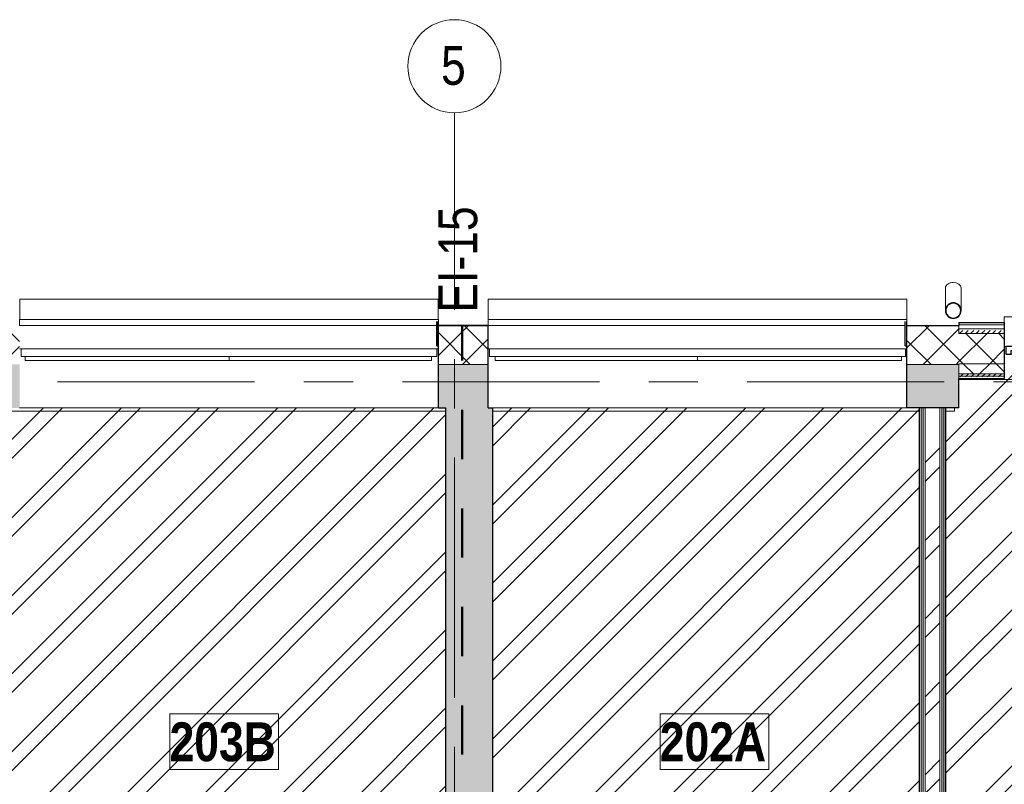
# Model space of a CAD drawing. Header units: millimetres. Extents: x -1660 to 55061, y -2461 to 22251.
# Tile 68 of 76: x 21198 to 27545, y 15406 to 20334. Entities that reach past the tile are written whole.
import ezdxf

# ---------------------------------------------------------------- set-up
doc = ezdxf.new("R2010")
doc.units = ezdxf.units.MM
doc.linetypes.add('Dash', pattern=[635, 317.5, -317.5])
doc.linetypes.add('Grid Line 1_2_', pattern=[2222.5, 1270, -317.5, 317.5, -317.5])
for name, color, linetype, lineweight in [('_Beyond_', 7, 'Continuous', 9), ('Common Edges', 7, 'Continuous', 9), ('Cut Pattern-3', 7, 'Continuous', 9), ('Generic Models', 7, 'Continuous', 9), ('Generic Models-1', 7, 'Continuous', 25), ('Grids', 7, 'Continuous', 9), ('Grids-1', 7, 'Grid Line 1_2_', 9), ('Room Tags', 7, 'Continuous', 9), ('Walls', 7, 'Continuous', 9), ('Walls-1', 7, 'Continuous', 25), ('Windows', 7, 'Continuous', 9), ('Windows-1', 7, 'Continuous', 25)]:
    doc.layers.add(name, color=color, linetype=linetype, lineweight=lineweight)
for name, color, linetype, lineweight, true_color in [('_Tuletõkketsoon', 1, 'Dash', 50, 0xff0000), ('Color Fill-3', 7, 'Continuous', 9, 0xc0c040), ('Cut Pattern-1', 7, 'Continuous', 25, 0x787878), ('Cut Pattern-2', 7, 'Continuous', 9, 0x787878), ('Cut Pattern-4', 9, 'Continuous', 9, 0x808080), ('Text Notes-1', 1, 'Continuous', 9, 0xff0000)]:
    doc.layers.add(name, color=color, linetype=linetype, lineweight=lineweight, true_color=true_color)
doc.styles.add('Swis721 Cn BT', font='swissc.ttf', dxfattribs={"height": 250})
doc.styles.add('Swis721 Cn BT_B', font='swisscb.ttf', dxfattribs={"height": 250})
doc.styles.add('Swis721 Cn BT_I', font='swissci.ttf', dxfattribs={"height": 250})
pattern_1 = [(45, (0, 0), (0, 35.355339), [25, -25])]
pattern_2 = [(45, (0, 0), (-106.066, 106.066), []), (135, (0, 0), (-106.066, -106.066), [])]
pattern_3 = [(45, (0, 0), (-251.447, 251.447), []), (45, (0, 381), (-251.447, 251.447), [])]

# ---------------------------------------------------------------- blocks, each defined once
blk = doc.blocks.new('sma_W3 - -A-01 2700x1500mm-1795258-2 Korruse põrandate plaan')
at = {"layer": 'Windows'}
for p, q in [((-1350, 125.5), (-1350, 165.2)), ((-1350, 165.2), (1350, 165.2)), ((1350, 165.2), (1350, 125.5)), ((-1340, -24.5), (-1350, -24.5)), ((-1340, -74.5), (-1340, -24.5)), ((-1340, -24.5), (1340, -24.5)), ((1340, -24.5), (1340, -74.5)), ((1350, -24.5), (1340, -24.5)), ((1340, -74.5), (-1340, -74.5)), ((-1315, -99.5), (-1315, -74.5)), ((0, -99.5), (-1315, -99.5)), ((0, -74.5), (0, -99.5)), ((0, -99.5), (0, -74.5)), ((1305, -99.5), (0, -99.5)), ((1305, -74.5), (1305, -99.5))]:
    blk.add_line(p, q, dxfattribs=at)
blk = doc.blocks.new('sma_W3 - -A-01 2700x1500mm-V6-2 Korruse põrandate plaan')
at = {"layer": 'Windows'}
for p, q in [((-1340, 74.5), (1340, 74.5)), ((-1340, 24.5), (-1340, 74.5)), ((-1315, 99.5), (0, 99.5)), ((-1315, 74.5), (-1315, 99.5)), ((0, 99.5), (0, 74.5)), ((0, 99.5), (1305, 99.5)), ((0, 74.5), (0, 99.5)), ((1305, 99.5), (1305, 74.5)), ((1340, 74.5), (1340, 24.5)), ((-1350, 24.5), (-1340, 24.5)), ((1340, 24.5), (-1340, 24.5)), ((1340, 24.5), (1350, 24.5)), ((-1350, -165.2), (-1350, -125.5)), ((1350, -125.5), (1350, -165.2)), ((1350, -165.2), (-1350, -165.2))]:
    blk.add_line(p, q, dxfattribs=at)
blk = doc.blocks.new('1_0 W - 2x2 - -A-03-V12-2 Korruse põrandate plaan')
at = {"layer": 'Windows'}
for p, q in [((-1000, 186), (-1000, 223)), ((990, 223), (-1000, 223)), ((-990, 31), (-1000, 31)), ((-920, 31), (-35, 31)), ((35, 31), (920, 31)), ((1000, 31), (990, 31)), ((0, -19), (-955, -19)), ((920, -19), (35, -19))]:
    blk.add_line(p, q, dxfattribs=at)
at = {"layer": 'Windows-1'}
for p, q in [((-920, 31), (-990, 31)), ((-990, 31), (-990, -19)), ((-955, -19), (-955, 6)), ((-955, 6), (-920, 6)), ((-920, 6), (-920, 31)), ((-35, 16), (-920, 16)), ((-920, 16), (-920, -4)), ((35, 31), (-35, 31)), ((-35, 31), (-35, 6)), ((-35, -4), (-35, 16)), ((-35, 6), (0, 6)), ((0, 6), (0, -19)), ((35, -19), (35, 31)), ((920, 16), (35, 16)), ((35, 16), (35, -4)), ((990, 31), (920, 31)), ((920, 31), (920, -19)), ((920, -4), (920, 16)), ((990, -19), (990, 31)), ((-990, -19), (-955, -19)), ((-920, -4), (-35, -4)), ((0, -19), (35, -19)), ((35, -4), (920, -4)), ((920, -19), (990, -19))]:
    blk.add_line(p, q, dxfattribs=at)
blk = doc.blocks.new('Generic Models 17 - Generic Models 49-1524752-2 Korruse põrandate plaan')
at = {"layer": 'Generic Models'}
for p, q in [((27165.6, 18605.3), (27165.6, 18459.2)), ((27265.6, 18459.2), (27265.6, 18605.3))]:
    blk.add_line(p, q, dxfattribs=at)
for start_param, end_param in [(1.570796, 3.141593), (0, 1.570796)]:
    blk.add_ellipse((27215.6, 18605.3), major_axis=(50, 0), ratio=0.707107, start_param=start_param, end_param=end_param, dxfattribs=at)
for points, knots in [([(27175.2, 18488.8), (27174.2, 18487.3), (27172, 18484), (27169.2, 18478.4), (27167.7, 18473.9), (27167, 18471.4), (27167, 18471)], [0.2985189, 0.2985189, 0.2985189, 0.2985189, 0.3333333, 0.375, 0.4166667, 0.4244677, 0.4244677, 0.4244677, 0.4244677]), ([(27192.8, 18503.7), (27192, 18503.4), (27187.4, 18500.9), (27182.2, 18496.9), (27178.4, 18492.7), (27177.5, 18491.7)], [0.1506351, 0.1506351, 0.1506351, 0.1506351, 0.1666667, 0.25, 0.2749108, 0.2749108, 0.2749108, 0.2749108]), ([(27215.6, 18509.2), (27211.2, 18509.2), (27204.4, 18508.3), (27198, 18506.1), (27195.7, 18505.1)], [0, 0, 0, 0, 0.0833333, 0.1297812, 0.1297812, 0.1297812, 0.1297812]), ([(27235.4, 18505.1), (27233.1, 18506.1), (27226.7, 18508.3), (27219.9, 18509.2), (27215.6, 18509.2)], [0.8702188, 0.8702188, 0.8702188, 0.8702188, 0.9166667, 1, 1, 1, 1]), ([(27253.6, 18491.7), (27252.7, 18492.7), (27248.9, 18496.9), (27243.6, 18500.7), (27239.1, 18503.4), (27238.4, 18503.8)], [0.7250892, 0.7250892, 0.7250892, 0.7250892, 0.75, 0.8333333, 0.8493649, 0.8493649, 0.8493649, 0.8493649]), ([(27264.2, 18471), (27264.1, 18471.4), (27263.4, 18473.9), (27261.9, 18478.4), (27259.1, 18484), (27257, 18487.4), (27255.9, 18488.8)], [0.5755323, 0.5755323, 0.5755323, 0.5755323, 0.5833333, 0.625, 0.6666667, 0.7014811, 0.7014811, 0.7014811, 0.7014811]), ([(27166.5, 18468.8), (27166.3, 18467.8), (27165.8, 18464.6), (27165.4, 18459.2), (27165.8, 18453.8), (27166.3, 18450.7), (27166.5, 18449.7)], [0.4386826, 0.4386826, 0.4386826, 0.4386826, 0.4583333, 0.5, 0.5416667, 0.5613174, 0.5613174, 0.5613174, 0.5613174]), ([(27166.9, 18447.6), (27167, 18447.2), (27167.7, 18444.6), (27169.2, 18440), (27172, 18434.5), (27174.2, 18431.1), (27175.2, 18429.6)], [0.5745704, 0.5745704, 0.5745704, 0.5745704, 0.5833333, 0.625, 0.6666667, 0.7014811, 0.7014811, 0.7014811, 0.7014811]), ([(27177.5, 18426.8), (27178.4, 18425.8), (27182.2, 18421.6), (27187.5, 18417.8), (27192, 18415.1), (27192.7, 18414.6)], [0.7250892, 0.7250892, 0.7250892, 0.7250892, 0.75, 0.8333333, 0.8493649, 0.8493649, 0.8493649, 0.8493649]), ([(27195.7, 18413.3), (27198, 18412.4), (27204.4, 18410.1), (27211.2, 18409.2), (27215.6, 18409.2)], [0.8702188, 0.8702188, 0.8702188, 0.8702188, 0.9166667, 1, 1, 1, 1]), ([(27215.6, 18409.2), (27219.9, 18409.2), (27226.7, 18410.1), (27233.1, 18412.4), (27235.4, 18413.3)], [0, 0, 0, 0, 0.0833333, 0.1297812, 0.1297812, 0.1297812, 0.1297812]), ([(27238.3, 18414.7), (27239.1, 18415.1), (27243.7, 18417.6), (27248.9, 18421.6), (27252.7, 18425.8), (27253.6, 18426.8)], [0.1506351, 0.1506351, 0.1506351, 0.1506351, 0.1666667, 0.25, 0.2749108, 0.2749108, 0.2749108, 0.2749108]), ([(27255.9, 18429.7), (27256.9, 18431.1), (27259.1, 18434.5), (27261.9, 18440), (27263.4, 18444.6), (27264.1, 18447.2), (27264.2, 18447.6)], [0.2985189, 0.2985189, 0.2985189, 0.2985189, 0.3333333, 0.375, 0.4166667, 0.4254296, 0.4254296, 0.4254296, 0.4254296]), ([(27264.6, 18449.7), (27264.8, 18450.7), (27265.3, 18453.8), (27265.7, 18459.2), (27265.3, 18464.6), (27264.8, 18467.8), (27264.6, 18468.8)], [0.4386826, 0.4386826, 0.4386826, 0.4386826, 0.4583333, 0.5, 0.5416667, 0.5613174, 0.5613174, 0.5613174, 0.5613174])]:
    blk.add_open_spline(points, degree=3, knots=knots, dxfattribs=at)
for points in [[(27168.4, 18468.4), (27168.6, 18469.1), (27168.7, 18469.8), (27168.9, 18470.5)], [(27176.9, 18487.6), (27177.6, 18488.6), (27178.3, 18489.5), (27179.1, 18490.4)], [(27193.7, 18502), (27194.6, 18502.4), (27195.6, 18502.9), (27196.5, 18503.4)], [(27234.6, 18503.3), (27235.5, 18502.9), (27236.5, 18502.4), (27237.4, 18502)], [(27252, 18490.4), (27252.8, 18489.5), (27253.5, 18488.6), (27254.3, 18487.6)], [(27262.2, 18470.5), (27262.4, 18469.8), (27262.5, 18469.1), (27262.7, 18468.4)], [(27168.9, 18448), (27168.7, 18448.6), (27168.6, 18449.3), (27168.4, 18450)], [(27179.1, 18428.1), (27178.3, 18429), (27177.6, 18429.9), (27176.9, 18430.8)], [(27196.5, 18415.2), (27195.6, 18415.6), (27194.6, 18416), (27193.7, 18416.5)], [(27237.4, 18416.5), (27236.5, 18416), (27235.6, 18415.6), (27234.6, 18415.1)], [(27254.3, 18430.8), (27253.5, 18429.9), (27252.8, 18428.9), (27252, 18428)], [(27262.7, 18450), (27262.5, 18449.3), (27262.4, 18448.6), (27262.2, 18448)]]:
    blk.add_open_spline(points, degree=3, dxfattribs=at)
at = {"layer": 'Generic Models-1'}
for radius, start, end in [(50, 90, 270), (48, 90, 270), (50, 270, 90), (48, 270, 90)]:
    blk.add_arc((27215.6, 18459.2), radius, start, end, dxfattribs=at)
blk = doc.blocks.new('Generic Models 18 - Generic Models 17-1525957-2 Korruse põrandate plaan')
at = {"layer": 'Generic Models'}
for p, q in [((21198.5, 18532.9), (23896.2, 18532.9)), ((21198.5, 18402.6), (21198.5, 18532.9)), ((23896.2, 18532.9), (23896.2, 18402.6)), ((24218.5, 18532.9), (26916.2, 18532.9)), ((24218.5, 18402.6), (24218.5, 18532.9)), ((26916.2, 18532.9), (26916.2, 18402.6))]:
    blk.add_line(p, q, dxfattribs=at)
at = {"layer": 'Generic Models-1'}
for p, q in [((23886.2, 18232.9), (23886.2, 18388.5)), ((23896.2, 18232.9), (23896.2, 18388.5)), ((26906.2, 18232.9), (26906.2, 18388.5)), ((26916.2, 18232.9), (26916.2, 18388.5)), ((23886.2, 18232.9), (23896.2, 18232.9)), ((26906.2, 18232.9), (26916.2, 18232.9))]:
    blk.add_line(p, q, dxfattribs=at)
blk = doc.blocks.new('Grid - M_Grid Head - Circle väike-415116-2 Korruse põrandate plaan')
at = {"layer": 'Grids'}
blk.add_circle((0, 0), 3, dxfattribs=at)
blk = doc.blocks.new('1_0 Room Tag - 2_5mm Nr-411650-2 Korruse põrandate plaan')
at = {"layer": 'Room Tags'}
for p, q in [((3.5, 1.8), (-3.5, 1.8)), ((-3.5, 1.8), (-3.5, -1.8)), ((3.5, 1.8), (3.5, -1.8)), ((3.5, -1.8), (-3.5, -1.8))]:
    blk.add_line(p, q, dxfattribs=at)

msp = doc.modelspace()

# ---------------------------------------------------------------- hatches: boundary and pattern name
at = {"layer": 'Color Fill-3'}
h = msp.add_hatch(dxfattribs=at)
h.set_pattern_fill('FP_3', color=256, style=0, pattern_type=2)
h.set_pattern_definition(pattern_3)
h.paths.add_polyline_path([(27163.8, 13151.6), (27163.8, 13236.1), (27153.8, 13236.1), (27153.8, 13151.6)], flags=0)
h.paths.add_polyline_path([(28053.8, 13151.6), (28053.8, 13236.1), (28936, 13236.1), (28936, 13767.1), (29866, 13767.1), (29866, 18020.9), (29544.7, 18020.9), (29544.7, 18111.9), (27544.7, 18111.9), (27544.7, 18020.9), (27252.1, 18020.9), (27252.1, 17831.9), (27166.3, 17831.9), (27166.3, 13236.1), (27178.8, 13236.1), (27178.8, 14086.1), (27228.8, 14086.1), (27229.2, 13236.1), (28043.8, 13236.1), (28043.8, 13151.6)], flags=0)
h = msp.add_hatch(dxfattribs=at)
h.set_pattern_fill('FP_3', color=256, style=0, pattern_type=2)
h.set_pattern_definition(pattern_3)
h.paths.add_polyline_path([(21095.7, 13151.6), (21095.7, 13236.1), (21085.7, 13236.1), (21085.7, 13151.6)], flags=0)
h.paths.add_polyline_path([(21975.7, 13151.6), (21985.7, 13151.6), (21985.7, 13236.1), (22965.8, 13236.1), (22965.8, 13767.1), (23835.8, 13767.1), (23835.8, 14291), (23945.8, 14291), (23945.8, 17831.9), (21098.2, 17831.9), (21098.2, 13236.1), (21110.7, 13236.1), (21110.7, 14086.1), (21160.7, 14086.1), (21160.7, 13236.1), (21975.7, 13236.1), (21975.7, 13186.1)], flags=0)
h = msp.add_hatch(dxfattribs=at)
h.set_pattern_fill('FP_3', color=256, style=0, pattern_type=2)
h.set_pattern_definition(pattern_3)
h.paths.add_polyline_path([(26119.8, 13151.6), (26119.8, 13236.1), (26934.8, 13236.1), (26934.8, 14086.1), (26984.8, 14086.1), (26984.8, 13236.1), (26997.3, 13236.1), (26997.3, 17831.9), (24245.8, 17831.9), (24245.8, 13767.1), (25115.8, 13767.1), (25115.8, 13236.1), (26109.8, 13236.1), (26109.8, 13151.6)], flags=0)
h.paths.add_polyline_path([(27009.8, 13151.6), (27009.8, 13236.1), (26999.8, 13236.1), (26999.8, 13151.6), (27009.6, 13151.6)], flags=0)
at = {"layer": 'Cut Pattern-1'}
h = msp.add_hatch(color=256, dxfattribs=at)
h.paths.add_polyline_path([(27129.3, 17831.9), (27252.1, 17831.9), (27252.1, 18111.9), (26917.3, 18111.9), (26917.3, 17831.9), (27034.3, 17831.9)], flags=0)
h.paths.add_polyline_path([(24217.3, 17831.9), (24217.3, 18111.9), (23897.3, 18111.9), (23897.3, 17831.9), (23945.8, 17831.9)], flags=0)
h.paths.add_polyline_path([(20907.1, 17831.9), (21197.3, 17831.9), (21197.3, 18111.9), (20942.1, 18111.9), (20934.5, 18050.9), (20907.1, 18050.9)], flags=0)
h.paths.add_polyline_path([(20942.1, 18111.9), (20933.4, 18116.9), (20907.1, 18116.9), (20907.1, 18112.3), (20923.6, 18112.1)], flags=0)
msp.add_hatch(color=256, dxfattribs=at).paths.add_polyline_path([(24245.8, 14291), (24245.8, 17831.9), (23945.8, 17831.9), (23945.8, 14291)], flags=0)
at = {"layer": 'Cut Pattern-2'}
h = msp.add_hatch(dxfattribs=at)
h.set_pattern_fill('FP_3', color=256, style=0, pattern_type=2)
h.set_pattern_definition(pattern_3)
h.paths.add_polyline_path([(27071.6, 13199.1), (27129.3, 13199.1), (27129.3, 17831.9), (27034.3, 17831.9), (27034.3, 13199.1)], flags=0)
at = {"layer": 'Cut Pattern-3'}
h = msp.add_hatch(dxfattribs=at)
h.set_pattern_fill('FP_1', color=256, style=0, pattern_type=2)
h.set_pattern_definition(pattern_1)
h.paths.add_polyline_path([(27252.1, 18035.9), (27544.7, 18035.9), (27544.7, 18050.9), (27252.1, 18050.8)], flags=0)
h.paths.add_polyline_path([(29842, 18035.9), (29842, 18050.9), (29544.7, 18050.9), (29544.7, 18035.9), (29805.4, 18035.9)], flags=0)
h = msp.add_hatch(dxfattribs=at)
h.set_pattern_fill('FP_1', color=256, style=0, pattern_type=2)
h.set_pattern_definition(pattern_1)
h.paths.add_polyline_path([(27318.2, 18020.9), (27544.7, 18020.9), (27544.7, 18035.9), (27252.1, 18035.9), (27252.1, 18020.9)], flags=0)
h.paths.add_polyline_path([(29793.4, 18020.9), (29842, 18020.9), (29842, 18035.9), (29544.7, 18035.9), (29544.7, 18020.9), (29751.5, 18020.9)], flags=0)
h = msp.add_hatch(dxfattribs=at)
h.set_pattern_fill('FP_1', color=256, style=0, pattern_type=2)
h.set_pattern_definition(pattern_1)
h.paths.add_polyline_path([(27022.3, 13223.6), (27022.3, 17831.9), (27009.8, 17831.9), (27009.8, 13223.6)], flags=0)
h = msp.add_hatch(dxfattribs=at)
h.set_pattern_fill('FP_1', color=256, style=0, pattern_type=2)
h.set_pattern_definition(pattern_1)
h.paths.add_polyline_path([(27153.8, 13223.6), (27153.8, 17831.9), (27141.3, 17831.9), (27141.3, 13223.6)], flags=0)
h = msp.add_hatch(dxfattribs=at)
h.set_pattern_fill('FP_1', color=256, style=0, pattern_type=2)
h.set_pattern_definition(pattern_1)
h.paths.add_polyline_path([(27166.3, 13236.1), (27166.3, 17831.9), (27153.8, 17831.9), (27153.8, 13236.1)], flags=0)
at = {"layer": 'Cut Pattern-4'}
h = msp.add_hatch(dxfattribs=at)
h.set_pattern_fill('FP_2', color=256, style=0, pattern_type=2)
h.set_pattern_definition(pattern_2)
h.paths.add_polyline_path([(20942.1, 18111.9), (21197.3, 18111.9), (21197.3, 18361.9), (20942.1, 18361.9), (20942.1, 18116.9)], flags=0)
h.paths.add_polyline_path([(23897.3, 18111.9), (24217.3, 18111.9), (24217.3, 18361.9), (23897.3, 18361.9), (23897.3, 18212.9)], flags=0)
h.paths.add_polyline_path([(27223.4, 18111.9), (27252.1, 18111.9), (27252.1, 18361.9), (26917.3, 18361.9), (26917.3, 18111.9)], flags=0)
h = msp.add_hatch(dxfattribs=at)
h.set_pattern_fill('FP_1', color=256, style=0, pattern_type=2)
h.set_pattern_definition(pattern_1)
h.paths.add_polyline_path([(27544.7, 18311.9), (27544.7, 18341.9), (27252.1, 18341.9), (27252.1, 18311.9)], flags=0)
h.paths.add_polyline_path([(29842, 18311.9), (29842, 18341.9), (29544.7, 18341.9), (29544.7, 18311.9), (29751.5, 18311.9)], flags=0)
h = msp.add_hatch(dxfattribs=at)
h.set_pattern_fill('FP_2', color=256, style=0, pattern_type=2)
h.set_pattern_definition(pattern_2)
h.paths.add_polyline_path([(27252.1, 18116.9), (27544.7, 18116.9), (27544.7, 18311.9), (27252.1, 18311.9)], flags=0)
h.paths.add_polyline_path([(29751.5, 18116.9), (29842, 18116.9), (29842, 18311.9), (29544.7, 18311.9), (29544.7, 18116.9)], flags=0)
h = msp.add_hatch(dxfattribs=at)
h.set_pattern_fill('FP_2', color=256, style=0, pattern_type=2)
h.set_pattern_definition(pattern_2)
h.paths.add_polyline_path([(27544.7, 18050.9), (27544.7, 18116.9), (27252.1, 18116.9), (27252.1, 18050.9)], flags=0)
h.paths.add_polyline_path([(29544.7, 18050.9), (29842, 18050.9), (29842, 18116.9), (29544.7, 18116.9), (29544.7, 18111.9)], flags=0)

# ---------------------------------------------------------------- linework, layer by layer
at = {"layer": '_Beyond_'}
for p, q in [((23945.8, 17811.9), (21098.2, 17811.9)), ((26997.3, 17811.9), (24245.8, 17811.9)), ((27223.4, 17811.9), (27166.3, 17811.9)), ((27223.4, 17831.9), (27223.4, 17811.9))]:
    msp.add_line(p, q, dxfattribs=at)
at = {"layer": '_Tuletõkketsoon'}
msp.add_line((24049.3, 13692.1), (24049.3, 18362.9), dxfattribs=at)
at = {"layer": 'Common Edges'}
for p, q in [((23897.3, 18361.9), (24217.3, 18361.9)), ((26917.3, 18361.9), (27252.1, 18361.9)), ((27252.1, 18366.9), (27544.7, 18366.9)), ((27252.1, 18311.9), (27252.1, 18362.9)), ((27252.1, 18341.9), (27544.7, 18341.9)), ((27252.1, 18311.9), (27544.7, 18311.9)), ((24217.3, 18111.9), (23897.3, 18111.9)), ((27252.1, 18111.9), (26917.3, 18111.9)), ((27252.1, 18116.9), (27544.7, 18116.9)), ((27252.1, 18020.9), (27252.1, 18111.9)), ((27252.1, 18050.9), (27544.7, 18050.9)), ((27252.1, 18035.9), (27544.7, 18035.9)), ((27009.8, 13236.1), (27009.8, 17831.9)), ((27022.3, 13211.1), (27022.3, 17831.9)), ((27034.3, 13199.1), (27034.3, 17831.9)), ((27129.3, 13199.1), (27129.3, 17831.9)), ((27141.3, 13211.1), (27141.3, 17831.9)), ((27153.8, 13236.1), (27153.8, 17831.9))]:
    msp.add_line(p, q, dxfattribs=at)
at = {"layer": 'Grids-1'}
for p, q in [((24000, 19734.2), (24000, 17234.2)), ((1439.8, 18000), (35035.1, 18000)), ((24000, 17234.2), (24000, 639.2))]:
    msp.add_line(p, q, dxfattribs=at)
at = {"layer": 'Walls'}
for p, q in [((21197.3, 18362.9), (23886.2, 18362.9)), ((24217.3, 18362.9), (26906.2, 18362.9)), ((29866, 18015.9), (27252.1, 18015.9)), ((23897.3, 17831.9), (21197.3, 17831.9)), ((26917.3, 17831.9), (24245.8, 17831.9))]:
    msp.add_line(p, q, dxfattribs=at)
at = {"layer": 'Walls-1'}
for p, q in [((23897.3, 17831.9), (23897.3, 18362.9)), ((24217.3, 18362.9), (23897.3, 18362.9)), ((24217.3, 17831.9), (24217.3, 18362.9)), ((26917.3, 17831.9), (26917.3, 18362.9)), ((26917.3, 18362.9), (27252.1, 18362.9)), ((27252.1, 18382.9), (27544.7, 18382.9)), ((27252.1, 18382.9), (27252.1, 18362.9)), ((27544.7, 18382.9), (27544.7, 18020.9)), ((27252.1, 17831.9), (27252.1, 18020.9)), ((27252.1, 18020.9), (27544.7, 18020.9)), ((23897.3, 17831.9), (23945.8, 17831.9)), ((23945.8, 14291), (23945.8, 17831.9)), ((24217.3, 17831.9), (24245.8, 17831.9)), ((24245.8, 17831.9), (24245.8, 13767.1)), ((27252.1, 17831.9), (26917.3, 17831.9)), ((26997.3, 13236.1), (26997.3, 17831.9)), ((27166.3, 17831.9), (27166.3, 13236.1))]:
    msp.add_line(p, q, dxfattribs=at)

# ---------------------------------------------------------------- block references
at = {"layer": 'Generic Models'}
for name in ['Generic Models 17 - Generic Models 49-1524752-2 Korruse põrandate plaan', 'Generic Models 18 - Generic Models 17-1525957-2 Korruse põrandate plaan']:
    msp.add_blockref(name, (0, 0), dxfattribs=at)
at = {"layer": 'Grids', "xscale": 99.99999999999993, "yscale": 99.99999999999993, "zscale": 99.99999999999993, "rotation": 180}
msp.add_blockref('Grid - M_Grid Head - Circle väike-415116-2 Korruse põrandate plaan', (24000, 20034.2), dxfattribs=at)
at = {"layer": 'Room Tags', "xscale": 99.99999999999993, "yscale": 99.99999999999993, "zscale": 99.99999999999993}
for p in [(22516.3, 15680.6), (25676.3, 15680.6)]:
    msp.add_blockref('1_0 Room Tag - 2_5mm Nr-411650-2 Korruse põrandate plaan', p, dxfattribs=at)
at = {"layer": 'Windows'}
for name, p in [('1_0 W - 2x2 - -A-03-V12-2 Korruse põrandate plaan', (28544.7, 18196.9)), ('sma_W3 - -A-01 2700x1500mm-1795258-2 Korruse põrandate plaan', (22547.3, 18237.4))]:
    msp.add_blockref(name, p, dxfattribs=at)
at = {"layer": 'Windows', "rotation": 180}
msp.add_blockref('sma_W3 - -A-01 2700x1500mm-V6-2 Korruse põrandate plaan', (25567.3, 18237.4), dxfattribs=at)

# ---------------------------------------------------------------- texts
at = {"layer": 'Grids', "insert": (23914.1, 20164.6), "char_height": 250, "width": 200.422, "attachment_point": 1, "style": 'Swis721 Cn BT'}
msp.add_mtext('\\fSwis721 Cn BT|b0|i0|c186|p34|;5', dxfattribs=at)
at = {"layer": 'Room Tags', "char_height": 250, "width": 849.789, "attachment_point": 1, "style": 'Swis721 Cn BT_B'}
for s, insert in [('203B', (22164.1, 15805.1)), ('202A', (25324.2, 15805.1))]:
    msp.add_mtext(s, dxfattribs=dict(at, insert=insert))
at = {"layer": 'Text Notes-1', "insert": (23896.8, 18446.5), "char_height": 250, "width": 817.721, "attachment_point": 1, "rotation": 90, "style": 'Swis721 Cn BT_I'}
msp.add_mtext('EI-15', dxfattribs=at)

doc.saveas('drawing.dxf')
